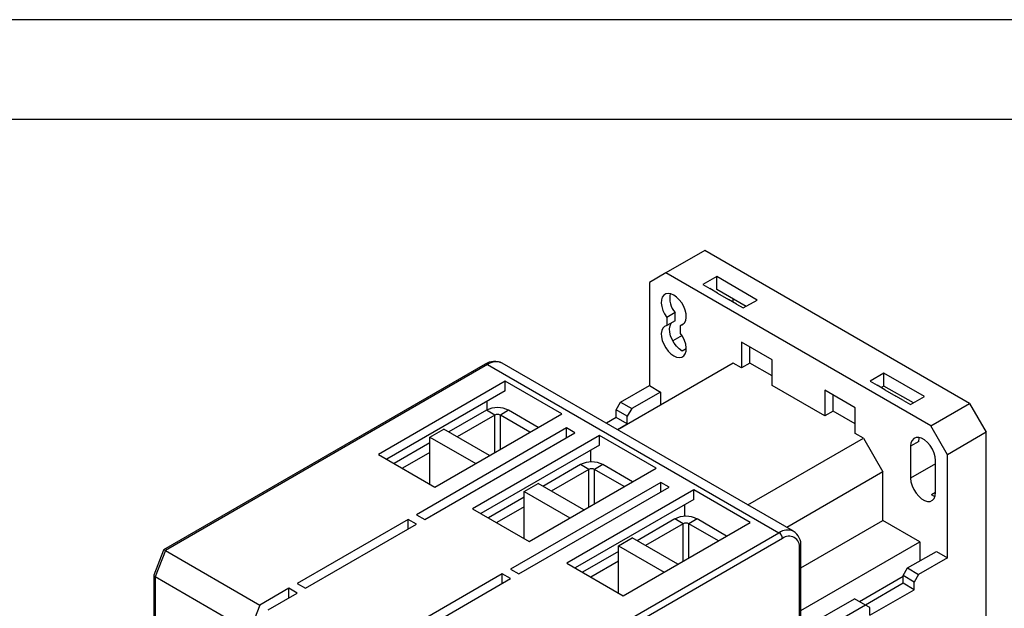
# Model space of a CAD drawing. Header units: millimetres. Extents: x 0 to 559, y 0 to 432.
# Tile 13 of 14: x 328 to 454, y 357 to 432. Entities that reach past the tile are written whole.
import ezdxf

# ---------------------------------------------------------------- set-up
doc = ezdxf.new("R2010")
doc.units = ezdxf.units.MM
doc.header["$LTSCALE"] = 2
doc.layers.add('TEXT', color=140, linetype='Continuous', lineweight=25)

msp = doc.modelspace()

# ---------------------------------------------------------------- linework, layer by layer
at = {"color": 7, "linetype": 'Continuous'}
msp.add_line((0, 431.81), (558.8, 431.81), dxfattribs=at)
for p, q in [((415.78, 402.35), (410.83, 399.49)), ((449.58, 382.84), (415.78, 402.35)), ((410.83, 399.49), (408.71, 398.26)), ((444.63, 379.98), (410.83, 399.49)), ((417.3, 399.02), (415.53, 398)), ((422.46, 396.04), (417.3, 399.02)), ((417.3, 397.39), (417.3, 399.02)), ((408.71, 398.26), (408.71, 385.12)), ((415.53, 398), (416.42, 397.49)), ((417.41, 396.92), (416.42, 397.49)), ((421.05, 395.22), (417.3, 397.39)), ((417.41, 396.92), (418.82, 396.1)), ((419.81, 395.53), (418.82, 396.1)), ((419.42, 395.75), (419.42, 396.16)), ((420.69, 395.02), (422.46, 396.04)), ((419.81, 395.53), (420.69, 395.02)), ((412, 394.43), (410.94, 393.82)), ((410.94, 393.82), (410.94, 392.79)), ((412, 393.4), (410.94, 392.79)), ((412, 393.4), (412, 394.43)), ((413.14, 393.05), (412.7, 392.8)), ((412.7, 391.77), (412.7, 392.8)), ((412.89, 391.49), (411.7, 390.81)), ((413.41, 389.83), (412.88, 389.53)), ((424.37, 388.41), (420.48, 390.65)), ((420.48, 390.65), (420.48, 387.39)), ((421.54, 388), (421.54, 390.04)), ((424.37, 385.14), (424.37, 388.41)), ((387.76, 387.84), (346.71, 364.15)), ((388.06, 387.82), (346.94, 364.08)), ((388.06, 387.82), (425.25, 366.34)), ((427.1, 366.53), (389.91, 388)), ((419.42, 388), (404.67, 379.48)), ((420.48, 387.39), (419.42, 388)), ((421.54, 388), (420.48, 387.39)), ((424.37, 386.36), (421.54, 388)), ((438.65, 386.69), (436.89, 385.67)), ((443.82, 383.71), (438.65, 386.69)), ((438.65, 385.06), (438.65, 386.69)), ((390.32, 385.69), (374.13, 376.34)), ((397.54, 381.53), (390.32, 385.69)), ((390.32, 384.47), (390.32, 385.69)), ((405.03, 383), (408.71, 385.12)), ((408.71, 385.12), (410.12, 384.3)), ((431.09, 381.26), (424.37, 385.14)), ((434.98, 382.28), (431.09, 384.53)), ((431.09, 384.53), (431.09, 381.26)), ((436.89, 385.67), (437.77, 385.16)), ((438.76, 384.59), (437.77, 385.16)), ((438.65, 385.06), (438.3, 384.86)), ((442.4, 382.9), (438.65, 385.06)), ((438.76, 384.59), (440.17, 383.77)), ((390.32, 384.47), (375.19, 375.73)), ((410.12, 384.3), (406.45, 382.18)), ((410.12, 384.3), (410.12, 382.63)), ((432.15, 381.87), (432.15, 383.92)), ((441.16, 383.2), (440.17, 383.77)), ((442.05, 382.69), (443.82, 383.71)), ((387.99, 382.02), (387.99, 383.12)), ((404.47, 382.02), (405.03, 383)), ((405.88, 381.2), (404.47, 382.02)), ((404.47, 381.04), (404.47, 382.02)), ((405.03, 383), (406.45, 382.18)), ((406.45, 382.18), (405.88, 381.2)), ((434.98, 379.02), (434.98, 382.28)), ((441.16, 383.2), (442.05, 382.69)), ((444.63, 379.98), (449.58, 382.84)), ((449.58, 382.84), (451.7, 379.16)), ((381.34, 372.18), (397.54, 381.53)), ((387.92, 381.98), (383.11, 379.2)), ((388.98, 381.36), (384.17, 378.59)), ((388.98, 381.36), (387.92, 381.98)), ((388.98, 376.59), (388.98, 381.36)), ((390.75, 381.98), (389.69, 381.36)), ((393.47, 379.18), (389.69, 381.36)), ((389.69, 377), (389.69, 381.36)), ((394.53, 379.79), (390.75, 381.98)), ((404.47, 381.04), (403.22, 380.32)), ((405.88, 380.22), (404.47, 381.04)), ((405.88, 380.22), (405.88, 381.2)), ((432.15, 381.87), (431.09, 381.26)), ((434.98, 380.24), (432.15, 381.87)), ((398.14, 379.71), (378.97, 368.65)), ((380.71, 378.55), (382.47, 379.57)), ((388.31, 376.2), (382.47, 379.57)), ((399.2, 379.1), (398.14, 379.71)), ((398.14, 378.49), (398.14, 379.71)), ((404.63, 379.5), (405.88, 380.22)), ((446.75, 376.3), (444.63, 379.98)), ((380.04, 368.04), (399.2, 379.1)), ((380.71, 378.55), (386.54, 375.18)), ((380.71, 372.55), (380.71, 378.55)), ((402.34, 378.75), (386.15, 369.41)), ((409.56, 374.59), (402.34, 378.75)), ((402.34, 377.53), (402.34, 378.75)), ((421.28, 369.89), (436.04, 378.41)), ((436.04, 378.41), (434.98, 379.02)), ((436.04, 378.41), (438.51, 374.12)), ((451.7, 379.16), (446.75, 376.3)), ((451.7, 349.36), (451.7, 379.16)), ((380.71, 377.81), (376.15, 375.18)), ((402.34, 377.53), (387.21, 368.79)), ((443.11, 378), (442.05, 377.38)), ((442.05, 377.38), (442.05, 373.3)), ((374.13, 376.34), (381.34, 372.18)), ((380.71, 376.59), (377.21, 374.57)), ((401.18, 376.85), (401.18, 375.37)), ((446.75, 363.16), (446.75, 376.3)), ((393.36, 365.24), (409.56, 374.59)), ((399.94, 375.04), (395.13, 372.26)), ((401, 374.43), (399.94, 375.04)), ((402.77, 375.04), (401.71, 374.43)), ((406.55, 372.85), (402.77, 375.04)), ((445.23, 375.14), (442.05, 373.3)), ((445.23, 371.47), (445.23, 375.55)), ((401, 374.43), (396.19, 371.65)), ((401, 369.65), (401, 374.43)), ((405.49, 372.24), (401.71, 374.43)), ((401.71, 370.06), (401.71, 374.43)), ((438.51, 374.12), (426.23, 367.03)), ((438.51, 367.91), (438.51, 374.12)), ((410.16, 372.77), (391, 361.71)), ((392.06, 361.1), (411.22, 372.16)), ((392.73, 371.61), (394.5, 372.63)), ((400.33, 369.26), (394.5, 372.63)), ((411.22, 372.16), (410.16, 372.77)), ((410.16, 371.55), (410.16, 372.77)), ((392.73, 370.87), (388.17, 368.24)), ((392.73, 371.61), (398.56, 368.24)), ((392.73, 365.61), (392.73, 371.61)), ((414.37, 371.81), (398.17, 362.47)), ((421.58, 367.65), (414.37, 371.81)), ((414.37, 370.59), (414.37, 371.81)), ((445.23, 371.46), (444.7, 371.16)), ((392.73, 369.65), (389.23, 367.63)), ((414.37, 370.59), (399.23, 361.85)), ((413.2, 369.92), (413.2, 368.43)), ((378.97, 368.65), (380.04, 368.04)), ((386.15, 369.41), (393.36, 365.24)), ((377.91, 368.04), (363.77, 359.87)), ((364.83, 359.26), (378.97, 367.43)), ((378.97, 367.43), (377.91, 368.04)), ((377.91, 366.81), (377.91, 368.04)), ((405.38, 358.3), (421.58, 367.65)), ((411.96, 368.1), (407.15, 365.32)), ((413.02, 367.49), (408.21, 364.71)), ((413.02, 367.49), (411.96, 368.1)), ((413.02, 362.71), (413.02, 367.49)), ((414.79, 368.1), (413.73, 367.49)), ((417.51, 365.3), (413.73, 367.49)), ((413.73, 363.12), (413.73, 367.49)), ((418.57, 365.91), (414.79, 368.1)), ((428.05, 361.87), (438.51, 367.91)), ((443.22, 365.2), (438.51, 367.91)), ((384.13, 342.61), (425.25, 366.34)), ((404.75, 364.67), (406.52, 365.69)), ((412.35, 362.32), (406.52, 365.69)), ((425.68, 365.61), (384.8, 342.01)), ((404.75, 358.67), (404.75, 364.67)), ((404.75, 364.67), (410.58, 361.3)), ((428.05, 356.44), (443.22, 365.2)), ((428.05, 352.5), (428.05, 364.59)), ((443.22, 365.2), (443.22, 362.75)), ((346.7, 364.13), (345.47, 360.95)), ((346.94, 364.08), (345.63, 360.71)), ((346.94, 364.08), (359, 357.12)), ((404.75, 363.93), (400.19, 361.3)), ((427.87, 352.26), (427.87, 364.34)), ((441.66, 361.85), (445.34, 363.97)), ((446.75, 363.16), (443.07, 361.03)), ((445.34, 363.97), (446.75, 363.16)), ((398.17, 362.47), (405.38, 358.3)), ((404.75, 362.71), (401.25, 360.69)), ((345.46, 360.92), (345.46, 343.77)), ((357.69, 353.75), (345.63, 360.71)), ((345.63, 360.71), (345.63, 343.52)), ((389.93, 361.1), (375.79, 352.93)), ((391, 360.49), (389.93, 361.1)), ((389.93, 359.87), (389.93, 361.1)), ((391, 361.71), (392.06, 361.1)), ((435.51, 357.56), (441.09, 360.79)), ((441.09, 360.87), (441.66, 361.85)), ((442.51, 360.05), (441.09, 360.87)), ((441.09, 359.89), (441.09, 360.87)), ((441.66, 361.85), (443.07, 361.03)), ((443.07, 361.03), (442.51, 360.05)), ((363.77, 359.87), (364.83, 359.26)), ((376.85, 352.32), (391, 360.49)), ((441.09, 359.89), (436.29, 357.12)), ((442.51, 359.07), (441.09, 359.89)), ((442.51, 359.07), (442.51, 360.05)), ((362.71, 359.26), (359, 357.12)), ((360.06, 356.5), (363.77, 358.65)), ((363.77, 358.65), (362.71, 359.26)), ((362.71, 358.04), (362.71, 359.26)), ((436.85, 355.81), (442.51, 359.07)), ((359, 357.12), (357.69, 353.75)), ((428.22, 354.09), (434.87, 357.93)), ((436.29, 357.12), (429.64, 353.28)), ((436.29, 357.12), (434.87, 357.93)), ((436.85, 356.79), (436.29, 357.12)), ((436.85, 355.81), (436.85, 356.79))]:
    msp.add_line(p, q)
at = {"flags": 128}
for points in [[(412.7, 392.8), (412.98, 392.91), (413.2, 393.13), (413.35, 393.44), (413.41, 393.82), (413.39, 394.26), (413.28, 394.73), (413.09, 395.2), (412.84, 395.66), (412.53, 396.07), (412.19, 396.41), (411.82, 396.67), (411.45, 396.83), (411.11, 396.89), (410.8, 396.83), (410.55, 396.67), (410.36, 396.41), (410.25, 396.07), (410.23, 395.65), (410.29, 395.2), (410.44, 394.72), (410.66, 394.26), (410.94, 393.82)], [(410.94, 392.79), (410.66, 392.68), (410.44, 392.46), (410.29, 392.15), (410.23, 391.77), (410.25, 391.33), (410.36, 390.86), (410.55, 390.39), (410.8, 389.93), (411.11, 389.52), (411.45, 389.18), (411.82, 388.92), (412.19, 388.75), (412.53, 388.7), (412.84, 388.75), (413.09, 388.92), (413.28, 389.18), (413.39, 389.52), (413.41, 389.93), (413.35, 390.39), (413.2, 390.86), (412.98, 391.33), (412.7, 391.77)], [(412.88, 389.53), (412.51, 389.79), (412.17, 390.13), (411.86, 390.54), (411.61, 391), (411.42, 391.47), (411.31, 391.94), (411.29, 392.38), (411.35, 392.76), (411.5, 393.07), (411.56, 393.15)], [(445.23, 375.55), (445.18, 376.01), (445.05, 376.51), (444.83, 377), (444.54, 377.46), (444.2, 377.86), (443.83, 378.18), (443.45, 378.4), (443.08, 378.51), (442.74, 378.5), (442.45, 378.37), (442.23, 378.13), (442.09, 377.8), (442.05, 377.38)], [(443.11, 378), (443.16, 378.41), (443.18, 378.49)], [(442.05, 373.3), (442.09, 372.84), (442.23, 372.34), (442.45, 371.85), (442.74, 371.39), (443.08, 370.99), (443.45, 370.67), (443.83, 370.45), (444.2, 370.34), (444.54, 370.35), (444.83, 370.48), (445.05, 370.72), (445.18, 371.05), (445.23, 371.47)], [(445.16, 370.97), (445.01, 371.01), (444.7, 371.16)]]:
    msp.add_lwpolyline(points, dxfattribs=at)
for centre, radius, start, end in [((414.18, 396.3), 2.88, 168.8324, 220.6167), ((388.96, 386.09), 2.12, 62.7965, 124.2528), ((387.89, 387.57), 0.302, 54.3824, 114.3071), ((389.14, 386.3), 1.86, 65.6929, 125.6176), ((389.33, 379.25), 3.07, 62.6097, 117.3903), ((389.33, 380.68), 0.769, 62.6097, 117.3903), ((401.35, 372.31), 3.07, 62.6097, 117.3903), ((401.35, 373.74), 0.769, 62.6097, 117.3903), ((413.38, 365.37), 3.07, 62.6097, 117.3903), ((413.38, 366.8), 0.769, 62.6097, 117.3903), ((426.34, 364.82), 1.87, 66.8331, 125.5175), ((424.76, 365.57), 0.922, 2.6055, 57.3945), ((426.53, 364.56), 1.35, 350.786, 129.2033), ((426.03, 364.79), 2.03, 354.3027, 59.2448), ((427.75, 364.62), 0.302, 294.376, 354.2897)]:
    msp.add_arc(centre, radius, start, end)
for centre, major_axis, ratio, start_param, end_param in [((347.19, 363.73), (0.482, -0.413), 0.218443, 2.279507, 3.218361), ((346.06, 360.82), (0.598, -0.112), 0.410685, 3.064865, 4.003719)]:
    msp.add_ellipse(centre, major_axis=major_axis, ratio=ratio, start_param=start_param, end_param=end_param)
at = {"layer": 'TEXT'}
msp.add_line((12.7, 419.1), (546.1, 419.1), dxfattribs=at)

doc.saveas('drawing.dxf')
